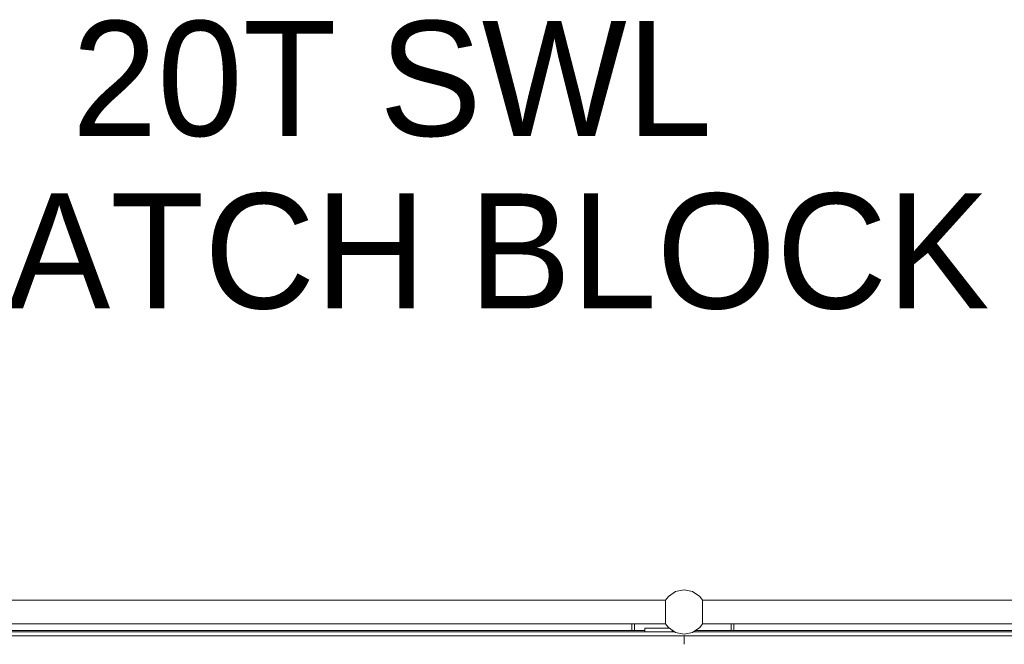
# Model space of a CAD drawing. Header units: millimetres. Extents: x 53746 to 116821, y -810352 to -765802.
# Tile 166 of 256: x 73253 to 74701, y -771878 to -770961. Entities that reach past the tile are written whole.
import ezdxf

# ---------------------------------------------------------------- set-up
doc = ezdxf.new("R2010")
doc.units = ezdxf.units.MM
doc.header["$MEASUREMENT"] = 0
doc.layers.add('Main Cradle Rails', color=7, linetype='Continuous', lineweight=0)
doc.layers.add('Side Cradle Tower Platform', color=7, linetype='Continuous', lineweight=0)
doc.styles.add('Style-ENGINEERING', font='ENGINEERING.shx')

# ---------------------------------------------------------------- blocks, each defined once
blk = doc.blocks.new('*U57')
at = {"layer": 'Side Cradle Tower Platform', "color": 7, "linetype": 'Continuous', "lineweight": 0}
for p, q in [((-12436.4, 16263.8), (-11080.3, 16263.8)), ((-11080.3, 16263.8), (-11080.3, 16263.1)), ((-11025.8, 16262.4), (-11025.8, 16263.1)), ((-11025.7, 16263.8), (-9669.6, 16263.8)), ((-11080.3, 16255.8), (-11080.3, 16253)), ((-11080.3, 16246.3), (-11080.3, 16242.9)), ((-11025.7, 16253), (-11025.7, 16255.8)), ((-11025.7, 16246.3), (-11025.7, 16249.6)), ((-11080.3, 16228.8), (-12436.4, 16228.8)), ((-11130, 16218.8), (-11130, 16228.8)), ((-11126, 16218.8), (-11126, 16228.8)), ((-11080.3, 16239.6), (-11080.3, 16236.8)), ((-11080.2, 16230.1), (-11080.2, 16229.4)), ((-11025.7, 16236.7), (-11025.7, 16239.6)), ((-11025.7, 16228.8), (-11025.7, 16229.4)), ((-9669.6, 16228.8), (-11025.7, 16228.8)), ((-10984, 16228.8), (-10984, 16218.8)), ((-10980, 16218.8), (-10980, 16228.8)), ((-12449.8, 16217.3), (-11067, 16217.3)), ((-11110.5, 16218.8), (-12447.5, 16218.8)), ((-11110.5, 16222.3), (-11110.5, 16217.3)), ((-11110.5, 16222.3), (-11075.5, 16222.3)), ((-11075.5, 16222.3), (-11075.5, 16223)), ((-11070.5, 16217.3), (-11070.5, 16219.6)), ((-11069.2, 16218.8), (-11070.5, 16218.8)), ((-11039, 16217.3), (-9656.2, 16217.3)), ((-9699.7, 16218.8), (-11036.8, 16218.8)), ((-8009, 16211.3), (-14097, 16211.3)), ((-11053, 16198.8), (-11053, 16211.3))]:
    blk.add_line(p, q, dxfattribs=at)
at = {"layer": 'Side Cradle Tower Platform', "color": 7, "linetype": 'Continuous', "lineweight": 0, "flags": 128}
for points in [[(-11025.7, 16263.8), (-11030, 16269.2), (-11040.6, 16276.3), (-11053, 16278.8), (-11065.4, 16276.3), (-11076, 16269.2), (-11080.3, 16263.8)], [(-11080.3, 16263.1), (-11080.3, 16262.6), (-11080.2, 16262.4)], [(-11080.2, 16262.4), (-11080.3, 16262.3), (-11080.3, 16260.5)], [(-11080.3, 16260.5), (-11080.3, 16258.8), (-11080.1, 16258.6)], [(-11080.1, 16258.6), (-11080.1, 16258.5), (-11080.2, 16257.9), (-11080.3, 16257.6), (-11080.3, 16257.6), (-11080.3, 16255.8)], [(-11025.8, 16263.1), (-11025.8, 16263.6), (-11025.7, 16263.8)], [(-11025.7, 16260.5), (-11025.7, 16262.3), (-11025.8, 16262.4)], [(-11025.8, 16258.6), (-11025.7, 16258.8), (-11025.7, 16260.5)], [(-11025.7, 16255.8), (-11025.7, 16257.6), (-11025.7, 16257.6), (-11025.8, 16257.9), (-11025.8, 16258.5), (-11025.8, 16258.6)], [(-11080.3, 16253), (-11080.3, 16252.9), (-11080.3, 16249.6)], [(-11080.3, 16249.6), (-11080.3, 16246.8), (-11080.3, 16246.3)], [(-11080.3, 16242.9), (-11080.3, 16240.2), (-11080.3, 16239.6), (-11080.3, 16239.6)], [(-11025.7, 16249.6), (-11025.7, 16252.3), (-11025.7, 16252.9), (-11025.7, 16253)], [(-11025.7, 16242.9), (-11025.7, 16245.7), (-11025.7, 16246.3)], [(-11025.7, 16239.6), (-11025.7, 16239.6), (-11025.7, 16242.9)], [(-11080.3, 16236.8), (-11080.3, 16234.9), (-11080.3, 16234.9), (-11080.2, 16234.6), (-11080.1, 16234), (-11080.1, 16233.9)], [(-11080.1, 16233.9), (-11080.3, 16233.7), (-11080.3, 16232)], [(-11080.3, 16232), (-11080.3, 16230.2), (-11080.2, 16230.1)], [(-11080.2, 16229.4), (-11080.2, 16228.9), (-11080.3, 16228.8)], [(-11025.7, 16228.8), (-11030, 16223.3), (-11040.6, 16216.2), (-11053, 16213.8), (-11065.4, 16216.2), (-11076, 16223.3), (-11080.3, 16228.8)], [(-11025.8, 16233.9), (-11025.8, 16234), (-11025.8, 16234.6), (-11025.7, 16234.9), (-11025.7, 16234.9), (-11025.7, 16236.7)], [(-11025.7, 16232), (-11025.7, 16233.7), (-11025.8, 16233.9)], [(-11025.7, 16230.1), (-11025.7, 16230.2), (-11025.7, 16232)], [(-11025.7, 16229.4), (-11025.7, 16230), (-11025.7, 16230.1)]]:
    blk.add_lwpolyline(points, dxfattribs=at)
at = {"color": 7, "insert": (-11482.4, 16902.1), "char_height": 168.919, "attachment_point": 5, "line_spacing_factor": 0.9, "style": 'Style-ENGINEERING'}
blk.add_mtext('\\FENGINEERING;20T SWL\\PSNATCH BLOCK', dxfattribs=at)

msp = doc.modelspace()

# ---------------------------------------------------------------- block references
at = {"layer": 'Main Cradle Rails', "color": 7, "linetype": 'Continuous', "lineweight": 0}
msp.add_blockref('*U57', (85283.05, -788076.95), dxfattribs=at)

doc.saveas('drawing.dxf')
